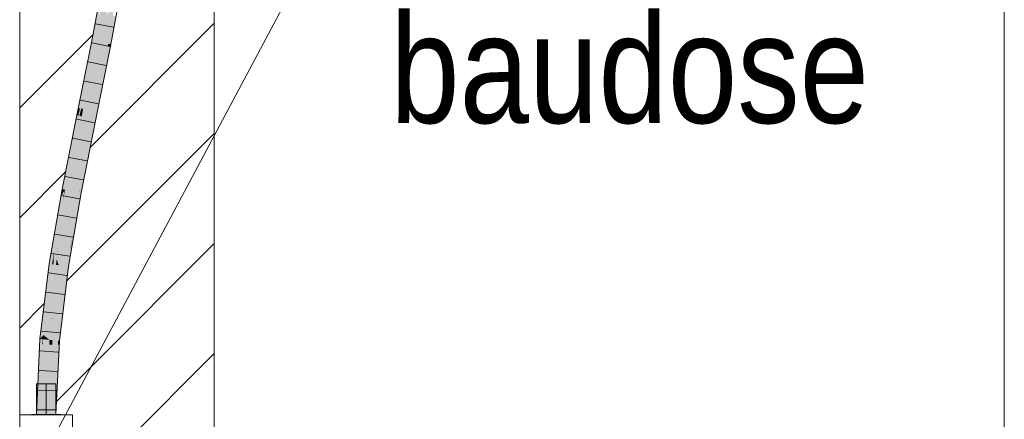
# Model space of a CAD drawing. Extents: x -620 to 300, y 62 to 1112.
# Tile 127 of 256: x 167.57 to 180.23, y 707.18 to 712.32. Entities that reach past the tile are written whole.
import ezdxf
from ezdxf.lldxf.tags import DXFTag

# ---------------------------------------------------------------- set-up
doc = ezdxf.new("R2010")
doc.units = 0
doc.layers.get('0').update_dxf_attribs({"lineweight": 13})
for name, color, linetype, lineweight, true_color in [('E_Betonbaudose', 1, 'Continuous', 13, 0xff0000), ('E_Detail_Beschriftung', 7, 'Continuous', 13, 0x009900), ('E_Detail_Wandschraffur', 7, 'Continuous', 5, 0xc0c0c0), ('E_Leerrohr 25-A06G9S0I8I', 7, 'Continuous', 9, 0xff8000), ('E_Leerrohr 25-Shading', 7, 'Continuous', 9, 0xff8000)]:
    doc.layers.add(name, color=color, linetype=linetype, lineweight=lineweight, true_color=true_color)
doc.layers.add('E_Detail_Linie_Text_Bem', color=7, linetype='Continuous', lineweight=13)
doc.styles.get("Standard").update_dxf_attribs({"font": 'ARIALN.TTF'})
tags = doc.linetypes.add('fein_strichliert', pattern=[4, 1, -2, 1]).pattern_tags.tags
tags[8:9] = [DXFTag(74, 4), DXFTag(75, 0), DXFTag(340, '0'), DXFTag(46, 0.0), DXFTag(50, 0.0), DXFTag(44, 0.0), DXFTag(45, 0.0)]
tags[6:7] = [DXFTag(74, 4), DXFTag(75, 0), DXFTag(340, '0'), DXFTag(46, 0.0), DXFTag(50, 0.0), DXFTag(44, 0.0), DXFTag(45, 0.0)]
tags[4:5] = [DXFTag(74, 4), DXFTag(75, 0), DXFTag(340, '0'), DXFTag(46, 0.0), DXFTag(50, 0.0), DXFTag(44, 0.0), DXFTag(45, 0.0)]
tags = doc.linetypes.add('fein_strichliert-A06G9S0L8I', pattern=[4, 1, -2, 1]).pattern_tags.tags
tags[8:9] = [DXFTag(74, 4), DXFTag(75, 0), DXFTag(340, '0'), DXFTag(46, 0.0), DXFTag(50, 0.0), DXFTag(44, 0.0), DXFTag(45, 0.0)]
tags[6:7] = [DXFTag(74, 4), DXFTag(75, 0), DXFTag(340, '0'), DXFTag(46, 0.0), DXFTag(50, 0.0), DXFTag(44, 0.0), DXFTag(45, 0.0)]
tags[4:5] = [DXFTag(74, 4), DXFTag(75, 0), DXFTag(340, '0'), DXFTag(46, 0.0), DXFTag(50, 0.0), DXFTag(44, 0.0), DXFTag(45, 0.0)]
tags = doc.linetypes.add('STRICHPUNKT2-A06G9S0J8I', pattern=[12.7, 6.35, -3.175, 0, -3.175]).pattern_tags.tags
tags[10:11] = [DXFTag(74, 4), DXFTag(75, 0), DXFTag(340, '0'), DXFTag(46, 0.0), DXFTag(50, 0.0), DXFTag(44, 0.0), DXFTag(45, 0.0)]
tags[8:9] = [DXFTag(74, 4), DXFTag(75, 0), DXFTag(340, '0'), DXFTag(46, 0.0), DXFTag(50, 0.0), DXFTag(44, 0.0), DXFTag(45, 0.0)]
tags[6:7] = [DXFTag(74, 4), DXFTag(75, 0), DXFTag(340, '0'), DXFTag(46, 0.0), DXFTag(50, 0.0), DXFTag(44, 0.0), DXFTag(45, 0.0)]
tags[4:5] = [DXFTag(74, 4), DXFTag(75, 0), DXFTag(340, '0'), DXFTag(46, 0.0), DXFTag(50, 0.0), DXFTag(44, 0.0), DXFTag(45, 0.0)]

# ---------------------------------------------------------------- blocks, each defined once
blk = doc.blocks.new('Shading-A06G9RJD8I', base_point=(167.93, 740.883))
at = {"layer": 'E_Leerrohr 25-Shading', "color": 43, "true_color": 0xd7ab7f}
for points in [[(168.533, 712.015), (168.582, 712.481), (168.497, 712.022)], [(168.533, 712.015), (168.588, 712.312), (168.582, 712.481), (168.603, 712.478)], [(168.589, 712.318), (168.588, 712.312), (168.618, 712.475)], [(168.711, 712.003), (168.748, 712), (168.777, 712.361), (168.814, 712.358)], [(168.335, 711.177), (168.497, 712.022), (168.328, 711.178)], [(168.497, 712.022), (168.335, 711.177), (168.533, 712.015), (168.442, 711.567)], [(168.442, 711.567), (168.448, 711.587), (168.533, 712.015)], [(168.625, 711.386), (168.743, 711.974), (168.588, 711.39), (168.707, 711.981)], [(168.743, 711.974), (168.748, 712), (168.707, 711.981), (168.711, 712.003)], [(168.328, 711.083), (168.342, 711.08), (168.448, 711.587), (168.365, 711.174)], [(168.335, 711.177), (168.35, 711.176), (168.442, 711.567), (168.438, 711.546)], [(168.438, 711.546), (168.448, 711.587), (168.442, 711.567)], [(168.555, 711.038), (168.625, 711.386), (168.519, 711.045), (168.588, 711.39)], [(168.328, 711.083), (168.31, 711.087), (168.21, 710.585)], [(168.306, 710.99), (168.263, 710.75), (168.328, 711.083), (168.278, 710.813)], [(168.328, 711.083), (168.278, 710.813), (168.342, 711.08)], [(168.31, 711.087), (168.335, 711.177), (168.328, 711.178)], [(168.328, 711.083), (168.35, 711.176), (168.31, 711.087), (168.335, 711.177)], [(168.342, 711.08), (168.346, 711.08), (168.365, 711.174)], [(168.278, 710.813), (168.162, 710.177), (168.346, 711.08), (168.156, 710.132)], [(168.21, 710.585), (168.162, 710.177), (168.306, 710.99)], [(168.278, 710.813), (168.346, 711.08), (168.342, 711.08)], [(168.366, 710.092), (168.555, 711.038), (168.423, 710.562), (168.519, 711.045)], [(168.263, 710.75), (168.162, 710.177), (168.278, 710.813)], [(168.21, 710.585), (168.192, 710.495), (168.154, 710.132), (168.147, 710.133)], [(168.21, 710.585), (168.154, 710.132), (168.162, 710.177)], [(168.192, 710.495), (168.12, 710.138), (168.147, 710.133)], [(168.409, 710.482), (168.423, 710.562), (168.33, 710.099)], [(168.34, 710.097), (168.35, 710.144), (168.33, 710.099), (168.409, 710.482)], [(168.366, 710.092), (168.423, 710.562), (168.342, 710.097)], [(168.146, 710.118), (168.105, 710.047), (168.131, 709.987), (168.016, 709.325)], [(168.12, 710.138), (168.105, 710.047), (168.147, 710.133), (168.146, 710.118)], [(168.154, 710.132), (168.146, 710.118), (168.131, 709.988)], [(168.131, 709.987), (168.156, 710.132), (168.154, 710.132)], [(168.146, 710.118), (168.131, 709.987), (168.131, 709.988)], [(168.146, 710.118), (168.154, 710.132), (168.147, 710.133)], [(168.154, 710.132), (168.156, 710.132), (168.162, 710.177)], [(168.165, 709.148), (168.165, 709.148), (168.33, 710.099), (168.34, 710.097)], [(168.197, 709.143), (168.201, 709.143), (168.338, 710.073), (168.31, 709.771)], [(168.34, 710.097), (168.303, 709.895), (168.253, 709.512), (168.232, 709.426)], [(168.34, 710.097), (168.253, 709.512), (168.342, 710.097)], [(168.31, 709.771), (168.366, 710.092), (168.338, 710.073), (168.342, 710.097)], [(168.342, 710.097), (168.35, 710.144), (168.34, 710.097)], [(168.055, 709.64), (168.105, 710.047), (168.071, 709.835), (168.079, 709.902)], [(167.991, 709.18), (168.071, 709.835), (168.04, 709.673), (168.074, 709.874)], [(168.016, 709.325), (168.055, 709.64), (167.991, 709.18), (168.071, 709.835)], [(168.071, 709.835), (168.079, 709.902), (168.074, 709.874)], [(168.303, 709.895), (168.165, 709.148), (168.232, 709.426)], [(168.04, 709.673), (167.954, 709.179), (167.979, 709.176)], [(167.99, 709.174), (168.04, 709.673), (167.979, 709.176)], [(167.991, 709.18), (168.04, 709.673), (167.99, 709.174)], [(168.197, 709.143), (168.253, 709.512), (168.18, 709.146)], [(168.222, 709.355), (168.253, 709.512), (168.232, 709.426)], [(168.18, 709.146), (168.222, 709.355), (168.165, 709.148), (168.232, 709.426)], [(167.835, 708.213), (167.979, 709.176), (167.954, 709.179)], [(167.835, 708.213), (167.878, 708.264), (167.979, 709.176), (167.951, 708.859)], [(167.951, 708.859), (167.99, 709.174), (167.979, 709.176)], [(168.165, 709.148), (168.047, 708.195), (168.18, 709.146)], [(168.047, 708.195), (168.197, 709.143), (168.18, 709.146)], [(168.047, 708.195), (168.105, 708.36), (168.197, 709.143), (168.168, 708.876)], [(168.168, 708.876), (168.201, 709.143), (168.197, 709.143)], [(168.105, 708.36), (168.047, 708.195), (168.069, 708.193)], [(168.084, 708.192), (168.105, 708.36), (168.069, 708.193)], [(167.867, 708.211), (167.835, 708.213), (167.79, 707.245)], [(167.878, 708.264), (167.835, 708.213), (167.867, 708.211)], [(167.868, 708.144), (167.871, 708.21), (167.861, 708.144), (167.867, 708.211)], [(167.871, 708.21), (167.878, 708.264), (167.867, 708.211)], [(168.069, 708.193), (168.047, 708.195), (168.016, 707.527)], [(168.069, 708.193), (168.065, 708.142), (168.084, 708.192), (168.079, 708.142)], [(168.084, 708.192), (168.079, 708.142), (168.082, 708.142)], [(167.79, 707.245), (167.826, 707.245), (167.861, 708.144), (167.868, 708.144)], [(168.079, 708.142), (168.016, 707.527), (168.079, 708.095), (168.025, 707.418)], [(168.065, 708.142), (168.016, 707.527), (168.079, 708.142)], [(168.025, 707.418), (168.04, 707.245), (168.079, 708.095)], [(168.079, 708.142), (168.079, 708.095), (168.082, 708.142)], [(168.003, 707.245), (168.011, 707.245), (168.016, 707.527), (168.025, 707.418)], [(168.011, 707.245), (168.04, 707.245), (168.025, 707.418)]]:
    blk.add_solid(points, dxfattribs=at)
at = {"layer": 'E_Leerrohr 25-Shading', "color": 31, "true_color": 0xfabd7f}
for points in [[(168.588, 712.312), (168.694, 712.462), (168.618, 712.475)], [(168.588, 712.312), (168.62, 711.998), (168.694, 712.462), (168.692, 712.388)], [(168.692, 712.388), (168.62, 711.998), (168.692, 712.385), (168.624, 711.997)], [(168.624, 711.997), (168.653, 711.991), (168.692, 712.385), (168.697, 712.295)], [(168.692, 712.388), (168.711, 712.003), (168.772, 712.448), (168.777, 712.361)], [(168.588, 712.312), (168.533, 712.015), (168.58, 712.005)], [(168.62, 711.998), (168.588, 712.312), (168.58, 712.005)], [(168.653, 711.991), (168.707, 711.981), (168.697, 712.295), (168.711, 712.003)], [(168.448, 711.587), (168.58, 712.005), (168.533, 712.015)], [(168.448, 711.587), (168.536, 711.577), (168.58, 712.005), (168.573, 711.764)], [(168.573, 711.764), (168.62, 711.998), (168.58, 712.005)], [(168.573, 711.764), (168.583, 711.523), (168.62, 711.998), (168.653, 711.991)], [(168.583, 711.523), (168.588, 711.39), (168.653, 711.991), (168.707, 711.981)], [(168.535, 711.556), (168.519, 711.045), (168.573, 711.756), (168.588, 711.39)], [(168.573, 711.764), (168.536, 711.577), (168.573, 711.756), (168.535, 711.556)], [(168.448, 711.587), (168.365, 711.174), (168.456, 711.586), (168.389, 711.172)], [(168.373, 711.074), (168.433, 711.062), (168.456, 711.586), (168.536, 711.577)], [(168.536, 711.577), (168.433, 711.062), (168.477, 711.053)], [(168.477, 711.053), (168.519, 711.045), (168.531, 711.536), (168.535, 711.556)], [(168.535, 711.556), (168.536, 711.577), (168.531, 711.536)], [(168.365, 711.174), (168.346, 711.08), (168.389, 711.172), (168.373, 711.074)], [(168.373, 711.074), (168.346, 711.08), (168.22, 710.12), (168.156, 710.132)], [(168.243, 710.115), (168.433, 711.062), (168.22, 710.12), (168.373, 711.074)], [(168.33, 710.099), (168.433, 711.062), (168.243, 710.115)], [(168.33, 710.099), (168.423, 710.562), (168.433, 711.062), (168.477, 711.053)], [(168.423, 710.562), (168.519, 711.045), (168.477, 711.053)], [(168.131, 709.987), (168.065, 709.38), (168.156, 710.132), (168.066, 709.38)], [(168.22, 710.12), (168.156, 710.132), (168.109, 709.375), (168.066, 709.38)], [(168.077, 709.161), (168.077, 709.161), (168.22, 710.12), (168.243, 710.115)], [(168.33, 710.099), (168.243, 710.115), (168.165, 709.148), (168.077, 709.161)], [(168.016, 709.325), (168.049, 709.237), (168.131, 709.987)], [(168.016, 709.325), (167.99, 709.174), (168.008, 709.171)], [(168.008, 709.171), (168.041, 709.166), (168.016, 709.325), (168.049, 709.237)], [(168.065, 709.38), (168.049, 709.237), (168.066, 709.38)], [(168.066, 709.38), (168.049, 709.237), (168.109, 709.375), (168.077, 709.161)], [(168.041, 709.166), (168.077, 709.161), (168.049, 709.237)], [(167.989, 709.139), (167.99, 709.174), (167.956, 708.205), (167.928, 708.226)], [(167.928, 708.226), (167.99, 709.174), (167.951, 708.859)], [(167.958, 708.204), (167.983, 708.625), (167.956, 708.205), (167.989, 709.139)], [(167.984, 708.495), (167.98, 708.367), (168.041, 709.166), (168.077, 709.161)], [(168.047, 708.195), (168.165, 709.148), (167.98, 708.367), (168.077, 709.161)], [(168.008, 709.171), (167.99, 709.174), (167.998, 708.88), (167.983, 708.625)], [(168.008, 709.171), (167.984, 708.495), (168.041, 709.166)], [(167.878, 708.264), (167.928, 708.226), (167.951, 708.859)], [(167.998, 708.88), (167.983, 708.625), (167.984, 708.495), (167.981, 708.454)], [(167.959, 708.203), (167.981, 708.454), (167.958, 708.204), (167.983, 708.625)], [(167.959, 708.203), (167.98, 708.367), (167.981, 708.454)], [(167.981, 708.454), (167.98, 708.367), (167.984, 708.495)], [(167.98, 708.367), (167.959, 708.203), (167.994, 708.2)], [(168.047, 708.195), (167.98, 708.367), (167.994, 708.2)], [(167.881, 707.245), (167.871, 708.21), (167.868, 708.144)], [(167.878, 708.264), (167.871, 708.21), (167.883, 708.209)], [(167.881, 707.245), (167.915, 707.245), (167.871, 708.21), (167.883, 708.209)], [(167.883, 708.209), (167.928, 708.206), (167.878, 708.264), (167.928, 708.226)], [(167.883, 708.209), (167.915, 707.245), (167.928, 708.206)], [(167.956, 708.203), (167.928, 708.206), (167.954, 708.095), (167.915, 707.245)], [(167.956, 708.205), (167.928, 708.226), (167.956, 708.203), (167.928, 708.206)], [(167.958, 708.203), (167.956, 708.203), (167.957, 708.143), (167.954, 708.095)], [(167.958, 708.204), (167.956, 708.205), (167.958, 708.203), (167.956, 708.203)], [(167.957, 708.143), (167.959, 708.203), (167.958, 708.203)], [(167.962, 708.143), (167.959, 708.203), (167.957, 708.143)], [(167.958, 708.203), (167.959, 708.203), (167.958, 708.204)], [(167.959, 708.203), (167.962, 708.143), (167.994, 708.2), (167.996, 708.143)], [(168.016, 707.527), (168.047, 708.195), (167.994, 708.2)], [(167.826, 707.245), (167.881, 707.245), (167.868, 708.144)], [(167.954, 708.095), (167.915, 707.245), (167.982, 707.245)], [(167.957, 708.143), (167.954, 708.095), (168.003, 707.245), (167.982, 707.245)], [(167.957, 708.143), (168.003, 707.245), (167.962, 708.143)], [(167.962, 708.143), (168.003, 707.245), (167.996, 708.143), (168.016, 707.527)]]:
    blk.add_solid(points, dxfattribs=at)
at = {"layer": 'E_Leerrohr 25-Shading', "color": 31, "true_color": 0xecb67f}
for points in [[(167.915, 707.639), (167.79, 707.639), (167.915, 707.245), (167.79, 707.245)], [(168.04, 707.639), (167.915, 707.639), (168.04, 707.245), (167.915, 707.245)], [(167.915, 707.245), (167.725, 707.245), (167.915, 707.239), (167.725, 707.239)], [(167.947, 707.245), (167.915, 707.245), (167.947, 707.239), (167.915, 707.239)], [(168.105, 707.239), (168.105, 707.245), (167.947, 707.239), (167.947, 707.245)]]:
    blk.add_solid(points, dxfattribs=at)
blk = doc.blocks.new('Referenz-A06G9S0O8I')
at = {"layer": 'E_Betonbaudose', "linetype": 'Continuous', "ltscale": 0.13}
for p, q in [((167.575, 706.559), (167.575, 707.239)), ((167.575, 707.239), (168.255, 707.239)), ((168.255, 707.239), (168.255, 706.559))]:
    blk.add_line(p, q, dxfattribs=at)
at = {"layer": 'E_Detail_Linie_Text_Bem', "linetype": 'fein_strichliert-A06G9S0L8I', "ltscale": 0.65}
blk.add_line((180.227, 700.01), (180.227, 761.326), dxfattribs=at)
at = {"layer": 'E_Detail_Linie_Text_Bem', "linetype": 'Continuous', "ltscale": 0.13}
for p, q in [((170.075, 741.899), (170.075, 701.899)), ((167.575, 701.899), (167.575, 729.899))]:
    blk.add_line(p, q, dxfattribs=at)
at = {"layer": 'E_Detail_Linie_Text_Bem', "color": 0, "linetype": 'Continuous', "ltscale": 0.13}
blk.add_line((167.98, 706.899), (171.445, 713.397), dxfattribs=at)
at = {"layer": 'E_Detail_Wandschraffur', "linetype": 'ByBlock', "ltscale": 0.13}
for p, q in [((168.483, 710.677), (170.075, 712.269)), ((167.575, 709.769), (168.164, 710.359)), ((168.491, 707.857), (170.075, 709.44)), ((168.047, 707.413), (168.491, 707.857))]:
    blk.add_line(p, q, dxfattribs=at)
at = {"layer": 'E_Detail_Wandschraffur', "linetype": 'fein_strichliert', "ltscale": 0.13}
for p, q in [((167.575, 711.183), (168.517, 712.125)), ((168.178, 708.958), (170.075, 710.855)), ((167.575, 708.355), (167.891, 708.671)), ((167.575, 705.526), (170.075, 708.026))]:
    blk.add_line(p, q, dxfattribs=at)
at = {"layer": 'E_Leerrohr 25-A06G9S0I8I', "linetype": 'Continuous', "ltscale": 0.13}
for p, q in [((168.582, 712.481), (168.497, 712.022)), ((168.829, 712.438), (168.743, 711.974)), ((168.549, 712.262), (168.781, 712.219)), ((168.497, 712.022), (168.31, 711.087)), ((168.504, 712.017), (168.735, 711.972)), ((168.743, 711.974), (168.555, 711.038)), ((168.455, 711.772), (168.686, 711.727)), ((168.406, 711.527), (168.636, 711.482)), ((168.357, 711.282), (168.587, 711.236)), ((168.31, 711.087), (168.12, 710.138)), ((168.308, 711.037), (168.538, 710.991)), ((168.555, 711.038), (168.366, 710.092)), ((168.259, 710.792), (168.489, 710.747)), ((168.21, 710.546), (168.44, 710.502)), ((168.16, 710.301), (168.391, 710.257)), ((168.12, 710.138), (167.954, 709.179)), ((168.366, 710.092), (168.201, 709.143)), ((168.113, 710.055), (168.345, 710.012)), ((168.07, 709.807), (168.302, 709.767)), ((168.027, 709.56), (168.259, 709.522)), ((167.984, 709.312), (168.217, 709.277)), ((167.954, 709.179), (167.835, 708.213)), ((167.947, 709.064), (168.18, 709.031)), ((168.201, 709.143), (168.084, 708.192)), ((167.916, 708.814), (168.149, 708.785)), ((167.885, 708.564), (168.119, 708.538)), ((167.855, 708.314), (168.089, 708.292)), ((167.835, 708.213), (167.79, 707.245)), ((168.084, 708.192), (168.04, 707.245)), ((167.835, 708.062), (168.07, 708.045)), ((167.823, 707.81), (168.058, 707.798)), ((167.79, 707.639), (167.79, 707.245)), ((167.863, 707.639), (167.79, 707.639)), ((167.812, 707.558), (168.046, 707.551)), ((167.966, 707.639), (167.863, 707.639)), ((168.04, 707.639), (167.966, 707.639)), ((168.04, 707.245), (168.04, 707.639)), ((167.8, 707.305), (168.035, 707.304)), ((167.725, 707.245), (167.725, 707.239)), ((167.836, 707.245), (167.725, 707.245)), ((167.836, 707.239), (167.725, 707.239)), ((167.863, 707.245), (167.79, 707.245)), ((167.79, 707.245), (168.04, 707.245)), ((167.993, 707.245), (167.836, 707.245)), ((167.993, 707.239), (167.836, 707.239)), ((167.966, 707.245), (167.863, 707.245)), ((168.04, 707.245), (167.966, 707.245)), ((168.105, 707.245), (167.993, 707.245)), ((168.105, 707.239), (167.993, 707.239)), ((168.105, 707.239), (168.105, 707.245))]:
    blk.add_line(p, q, dxfattribs=at)
at = {"layer": 'E_Leerrohr 25-A06G9S0I8I', "linetype": 'STRICHPUNKT2-A06G9S0J8I', "lineweight": 5, "ltscale": 0.13}
blk.add_line((167.915, 707.245), (167.915, 707.639), dxfattribs=at)
at = {"layer": 'E_Detail_Beschriftung', "linetype": 'Continuous', "ltscale": 0.13, "insert": (172.336, 712.388), "char_height": 1.4, "attachment_point": 1}
blk.add_mtext('{\\fArial Narrow;baudose}', dxfattribs=at)

msp = doc.modelspace()

# ---------------------------------------------------------------- block references
at = {"color": 8, "lineweight": 25, "ltscale": 0.25, "true_color": 0x808080}
msp.add_blockref('Referenz-A06G9S0O8I', (0, 0), dxfattribs=at)
msp.add_blockref('Shading-A06G9RJD8I', (167.93, 740.883))

doc.saveas('drawing.dxf')
